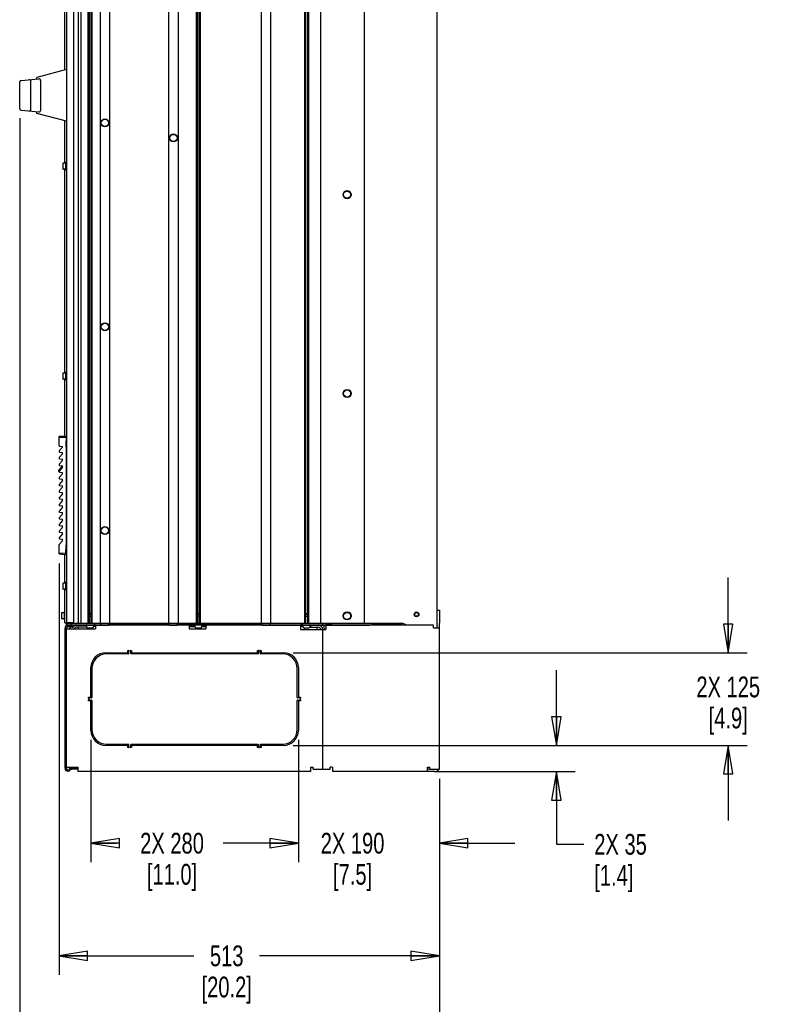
# Paper-space layout 'SUBMITTAL_E1H_1_1' of a CAD drawing. Header units: millimetres. Extents: x 0 to 841, y 0 to 594.
# Tile 40 of 69: x 300 to 427, y 257 to 423. Entities that reach past the tile are written whole.
import ezdxf

# ---------------------------------------------------------------- set-up
doc = ezdxf.new("R2010")
doc.units = ezdxf.units.MM
doc.header["$LTSCALE"] = 46.255
doc.layers.get('0').update_dxf_attribs({"linetype": 'CONTINUOUS'})
for name, color, linetype in [('002___PRT_ALL_AXES', 7, 'CONTINUOUS'), ('02___PRT_ALL_AXES', 7, 'CONTINUOUS'), ('CHAMFERS', 7, 'CONTINUOUS'), ('DATUM', 7, 'CONTINUOUS'), ('DRAFTS', 7, 'CONTINUOUS'), ('NOTES', 7, 'CONTINUOUS'), ('ROUNDS', 7, 'CONTINUOUS')]:
    doc.layers.add(name, color=color, linetype=linetype)
doc.styles.get("Standard").update_dxf_attribs({"font": 'txt', "width": 0.725})
doc.dimstyles.new('DIMSTYLE_1', dxfattribs={"dimtxt": 3.5, "dimasz": 4.8, "dimexe": 3.2, "dimexo": 1.6, "dimgap": 1.75, "dimtad": 0, "dimtih": 1, "dimtoh": 1, "dimdec": 1, "dimzin": 0, "dimdsep": 46, "dimtxsty": 'STANDARD', "dimblk": 'CLOSED', "dimblk1": 'CLOSED', "dimblk2": 'CLOSED', "dimcen": 0.09, "dimadec": 0, "dimazin": 0, "dimtp": 0.4, "dimtm": 0.4, "dimtfac": 1, "dimtdec": 1, "dimtofl": 0, "dimtmove": 0, "dimatfit": 3, "dimldrblk": 'CLOSED', "dimfxl": 1, "dimtolj": 1, "dimtzin": 0, "dimarcsym": 0})

# ---------------------------------------------------------------- blocks, each defined once
blk = doc.blocks.new('_CLOSED')
at = {"color": 0, "linetype": 'BYBLOCK'}
for p, q in [((0, 0), (-1, 0.167)), ((-1, 0.167), (-1, -0.167)), ((-1, -0.167), (0, 0)), ((-1, 0), (0, 0))]:
    blk.add_line(p, q, dxfattribs=at)
blk = doc.blocks.new('*D7')
at = {"color": 2, "linetype": 'CONTINUOUS'}
for p, q in [((306.97, 331.63), (306.97, 263.71)), ((371.15, 295.32), (371.15, 263.71)), ((306.97, 265.46), (329.7, 265.46)), ((371.15, 265.46), (340.81, 265.46)), ((306.97, 263.71), (306.97, 262.26)), ((371.15, 263.71), (371.15, 262.26))]:
    blk.add_line(p, q, dxfattribs=at)
at = {"color": 2, "linetype": 'CONTINUOUS', "xscale": 4.8, "yscale": 4.8, "zscale": 4.8, "rotation": 180}
blk.add_blockref('_CLOSED', (306.97, 265.46), dxfattribs=at)
at = {"color": 2, "linetype": 'CONTINUOUS', "xscale": 4.8, "yscale": 4.8, "zscale": 4.8}
blk.add_blockref('_CLOSED', (371.15, 265.46), dxfattribs=at)
at = {"color": 2, "linetype": 'CONTINUOUS', "insert": (335.26, 267.21), "char_height": 3.5, "width": 15.225, "attachment_point": 2, "line_spacing_factor": 0.9}
blk.add_mtext('513\\P[20.2]', dxfattribs=at)
blk = doc.blocks.new('*D11')
at = {"color": 2, "linetype": 'CONTINUOUS'}
for p, q in [((300.33, 406.7), (300.33, 246.71)), ((371.15, 295.32), (371.15, 246.71)), ((300.33, 248.46), (326.38, 248.46)), ((371.15, 248.46), (337.49, 248.46)), ((300.33, 246.71), (300.33, 245.26)), ((371.15, 246.71), (371.15, 245.26))]:
    blk.add_line(p, q, dxfattribs=at)
at = {"color": 2, "linetype": 'CONTINUOUS', "xscale": 4.8, "yscale": 4.8, "zscale": 4.8, "rotation": 180}
blk.add_blockref('_CLOSED', (300.33, 248.46), dxfattribs=at)
at = {"color": 2, "linetype": 'CONTINUOUS', "xscale": 4.8, "yscale": 4.8, "zscale": 4.8}
blk.add_blockref('_CLOSED', (371.15, 248.46), dxfattribs=at)
at = {"color": 2, "linetype": 'CONTINUOUS', "insert": (331.94, 250.21), "char_height": 3.5, "width": 15.225, "attachment_point": 2, "line_spacing_factor": 0.9}
blk.add_mtext('567\\P[22.3]', dxfattribs=at)
blk = doc.blocks.new('*D26')
at = {"color": 2, "linetype": 'CONTINUOUS'}
for p, q in [((347.35, 301.86), (347.35, 282.71)), ((371.15, 295.32), (371.15, 282.71)), ((347.35, 284.46), (334.65, 284.46)), ((371.15, 284.46), (383.85, 284.46)), ((347.35, 282.71), (347.35, 281.26)), ((371.15, 282.71), (371.15, 281.26))]:
    blk.add_line(p, q, dxfattribs=at)
at = {"color": 2, "linetype": 'CONTINUOUS', "xscale": 4.8, "yscale": 4.8, "zscale": 4.8}
blk.add_blockref('_CLOSED', (347.35, 284.46), dxfattribs=at)
at = {"color": 2, "linetype": 'CONTINUOUS', "xscale": 4.8, "yscale": 4.8, "zscale": 4.8, "rotation": 180}
blk.add_blockref('_CLOSED', (371.15, 284.46), dxfattribs=at)
at = {"color": 2, "linetype": 'CONTINUOUS', "insert": (356.5, 286.21), "char_height": 3.5, "width": 15.225, "attachment_point": 2, "line_spacing_factor": 0.9}
blk.add_mtext('2X 190\\P[7.5]', dxfattribs=at)
blk = doc.blocks.new('*D27')
at = {"color": 2, "linetype": 'CONTINUOUS'}
for p, q in [((312.35, 301.86), (312.35, 282.71)), ((347.35, 301.86), (347.35, 282.71)), ((312.35, 284.46), (316.68, 284.46)), ((347.35, 284.46), (335.4, 284.46)), ((312.35, 282.71), (312.35, 281.26)), ((347.35, 282.71), (347.35, 281.26))]:
    blk.add_line(p, q, dxfattribs=at)
at = {"color": 2, "linetype": 'CONTINUOUS', "xscale": 4.8, "yscale": 4.8, "zscale": 4.8, "rotation": 180}
blk.add_blockref('_CLOSED', (312.35, 284.46), dxfattribs=at)
at = {"color": 2, "linetype": 'CONTINUOUS', "xscale": 4.8, "yscale": 4.8, "zscale": 4.8}
blk.add_blockref('_CLOSED', (347.35, 284.46), dxfattribs=at)
at = {"color": 2, "linetype": 'CONTINUOUS', "insert": (326.04, 286.21), "char_height": 3.5, "width": 15.225, "attachment_point": 2, "line_spacing_factor": 0.9}
blk.add_mtext('2X 280\\P[11.0]', dxfattribs=at)
blk = doc.blocks.new('*D28')
at = {"color": 2, "linetype": 'CONTINUOUS'}
for p, q in [((390.88, 300.96), (390.88, 313.66)), ((346.45, 300.96), (394.08, 300.96)), ((370.35, 296.54), (394.08, 296.54)), ((390.88, 296.54), (390.88, 284.27)), ((390.88, 284.27), (395.53, 284.27))]:
    blk.add_line(p, q, dxfattribs=at)
at = {"color": 2, "linetype": 'CONTINUOUS', "xscale": 4.8, "yscale": 4.8, "zscale": 4.8}
for p, rotation in [((390.88, 300.96), 270), ((390.88, 296.54), 90)]:
    blk.add_blockref('_CLOSED', p, dxfattribs=dict(at, rotation=rotation))
at = {"color": 2, "linetype": 'CONTINUOUS', "insert": (397.28, 286.02), "char_height": 3.5, "width": 12.6875, "attachment_point": 1, "line_spacing_factor": 0.9}
blk.add_mtext('2X 35\\P[1.4]', dxfattribs=at)
blk = doc.blocks.new('*D29')
at = {"color": 2, "linetype": 'CONTINUOUS'}
for p, q in [((419.88, 316.58), (419.88, 329.28)), ((346.45, 316.58), (423.08, 316.58)), ((346.45, 300.96), (423.08, 300.96)), ((419.88, 300.96), (419.88, 288.26))]:
    blk.add_line(p, q, dxfattribs=at)
at = {"color": 2, "linetype": 'CONTINUOUS', "xscale": 4.8, "yscale": 4.8, "zscale": 4.8}
for p, rotation in [((419.88, 316.58), 270), ((419.88, 300.96), 90)]:
    blk.add_blockref('_CLOSED', p, dxfattribs=dict(at, rotation=rotation))
at = {"color": 2, "linetype": 'CONTINUOUS', "insert": (419.88, 312.56), "char_height": 3.5, "width": 15.225, "attachment_point": 2, "line_spacing_factor": 0.9}
blk.add_mtext('2X 125\\P[4.9]', dxfattribs=at)

psp = doc.layouts.new('SUBMITTAL_E1H_1_1')

# ---------------------------------------------------------------- linework, layer by layer
at = {"color": 3, "linetype": 'CONTINUOUS'}
for p, q in [((370.72, 551.54), (370.72, 320.79)), ((308.22, 297.08), (308.22, 320.74)), ((308.22, 320.62), (313.14, 320.62)), ((309.61, 320.75), (309.73, 320.85)), ((313.14, 321.24), (313.14, 320.62)), ((314.05, 321.53), (315.38, 321.53)), ((314.05, 321.24), (315.38, 321.24)), ((325.6, 321.53), (326.93, 321.53)), ((325.6, 321.24), (326.93, 321.24)), ((328.95, 321.24), (328.95, 320.62)), ((328.95, 320.62), (331.72, 320.62)), ((331.72, 321.24), (331.72, 320.62)), ((341.22, 321.53), (342.56, 321.53)), ((341.22, 321.24), (342.56, 321.24)), ((347.74, 321.24), (347.74, 320.49)), ((347.74, 320.49), (351.97, 320.49)), ((351.47, 296.92), (351.47, 320.49)), ((351.97, 321.23), (351.97, 320.49)), ((370.15, 321.23), (351.97, 321.23)), ((359.43, 321.53), (353.03, 321.53)), ((370.15, 320.79), (370.15, 321.23)), ((370.15, 320.79), (371.15, 320.79)), ((371.15, 296.92), (371.15, 321.54)), ((308.22, 297.29), (310.22, 297.29)), ((310.22, 296.54), (310.22, 297.29)), ((349.47, 296.54), (349.47, 297.29)), ((349.47, 297.29), (349.85, 297.29)), ((349.85, 296.92), (349.85, 297.29)), ((352.72, 296.92), (352.72, 297.29)), ((353.1, 297.29), (352.72, 297.29)), ((353.1, 297.29), (353.1, 296.54)), ((369.15, 296.54), (369.15, 297.29)), ((369.15, 297.29), (369.53, 297.29)), ((369.53, 296.92), (369.53, 297.29)), ((310.22, 297.16), (309.07, 297.16)), ((349.47, 296.54), (310.22, 296.54)), ((349.85, 296.92), (352.72, 296.92)), ((369.15, 296.54), (353.1, 296.54)), ((369.53, 296.92), (371.15, 296.92))]:
    psp.add_line(p, q, dxfattribs=at)
at = {"color": 7, "linetype": 'CONTINUOUS'}
for p, q in [((308.22, 546.45), (308.22, 321.64)), ((310.28, 321.54), (310.28, 546.54)), ((310.7, 321.54), (310.7, 546.54)), ((311.85, 546.54), (311.85, 321.54)), ((312.04, 546.54), (312.04, 321.54)), ((312.33, 546.54), (312.33, 321.54)), ((312.52, 546.54), (312.52, 321.54)), ((313.92, 546.54), (313.92, 321.54)), ((315.51, 546.54), (315.51, 321.54)), ((325.47, 546.54), (325.47, 321.54)), ((327.06, 546.54), (327.06, 321.54)), ((330.12, 546.54), (330.12, 321.54)), ((330.31, 546.54), (330.31, 321.54)), ((330.6, 546.54), (330.6, 321.54)), ((330.78, 546.54), (330.78, 321.54)), ((341.1, 546.54), (341.1, 321.54)), ((342.68, 546.54), (342.68, 321.54)), ((348.39, 546.54), (348.39, 321.54)), ((348.58, 546.54), (348.58, 321.54)), ((348.87, 546.54), (348.87, 321.54)), ((349.05, 546.54), (349.05, 321.54)), ((351.1, 546.54), (351.1, 321.54)), ((358.44, 546.54), (358.44, 321.54)), ((307.63, 399.13), (307.63, 398.12)), ((308.08, 399.15), (307.65, 399.15)), ((308.08, 399.15), (308.08, 398.11)), ((308.1, 398.85), (308.08, 398.85)), ((308.1, 399.32), (308.1, 397.94)), ((308.22, 399.32), (308.1, 399.32)), ((308.08, 398.11), (307.65, 398.11)), ((308.1, 398.4), (308.08, 398.4)), ((308.22, 397.94), (308.1, 397.94)), ((307.63, 363.72), (307.63, 362.71)), ((308.08, 363.73), (307.65, 363.73)), ((308.08, 363.73), (308.08, 362.69)), ((308.1, 363.9), (308.1, 362.52)), ((308.22, 363.9), (308.1, 363.9)), ((308.08, 362.69), (307.65, 362.69)), ((308.1, 363.44), (308.08, 363.44)), ((308.1, 362.99), (308.08, 362.99)), ((308.22, 362.52), (308.1, 362.52)), ((308.22, 352.79), (308.2, 352.79)), ((308.22, 352.72), (308.2, 352.72)), ((307.54, 351.23), (307, 350.6)), ((307.09, 351.39), (307.54, 351.35)), ((307.09, 350.39), (307.54, 350.35)), ((307.54, 351.23), (307.54, 351.35)), ((307.54, 350.1), (307.54, 350.35)), ((307.54, 350.1), (307, 349.47)), ((307.54, 348.98), (307, 348.35)), ((307.09, 349.27), (307.54, 349.23)), ((307.54, 348.98), (307.54, 349.23)), ((307.54, 347.85), (307, 347.22)), ((307.09, 348.14), (307.54, 348.1)), ((307.54, 347.85), (307.54, 348.1)), ((307.54, 346.73), (307, 346.1)), ((307.54, 345.6), (307, 344.97)), ((307.09, 347.02), (307.54, 346.98)), ((307.09, 345.89), (307.54, 345.85)), ((307.54, 346.73), (307.54, 346.98)), ((307.54, 345.6), (307.54, 345.85)), ((307.54, 344.48), (307, 343.85)), ((307.09, 344.77), (307.54, 344.73)), ((307.54, 344.48), (307.54, 344.73)), ((307.54, 343.35), (307, 342.72)), ((307.54, 342.22), (307, 341.6)), ((307.09, 343.64), (307.54, 343.6)), ((307.09, 342.51), (307.54, 342.47)), ((307.54, 343.35), (307.54, 343.6)), ((307.54, 342.22), (307.54, 342.47)), ((307.54, 341.1), (307, 340.47)), ((307.09, 341.39), (307.54, 341.35)), ((307.54, 341.1), (307.54, 341.35)), ((307.54, 339.97), (307, 339.34)), ((307.54, 338.85), (307, 338.22)), ((307.09, 340.26), (307.54, 340.22)), ((307.09, 339.14), (307.54, 339.1)), ((307.54, 339.97), (307.54, 340.22)), ((307.54, 338.85), (307.54, 339.1)), ((307.54, 337.72), (307, 337.09)), ((307.09, 338.01), (307.54, 337.97)), ((307.54, 337.72), (307.54, 337.97)), ((307.54, 336.6), (307, 335.97)), ((307.54, 335.47), (307, 334.84)), ((307.09, 336.89), (307.54, 336.85)), ((307.09, 335.76), (307.54, 335.72)), ((307.54, 336.6), (307.54, 336.85)), ((307.54, 335.47), (307.54, 335.72)), ((308.2, 333.6), (308.12, 333.6)), ((308.2, 333.66), (308.13, 333.66)), ((308.2, 333.6), (308.2, 333.66)), ((308.22, 333.66), (308.2, 333.66)), ((307.63, 328.3), (307.63, 327.29)), ((308.08, 328.31), (307.65, 328.31)), ((308.08, 327.28), (307.65, 327.28)), ((308.08, 328.31), (308.08, 327.28)), ((308.1, 328.02), (308.08, 328.02)), ((308.1, 327.57), (308.08, 327.57)), ((308.1, 328.48), (308.1, 327.11)), ((308.22, 328.48), (308.1, 328.48)), ((308.22, 327.11), (308.1, 327.11)), ((307.38, 323.3), (307.38, 322.29)), ((307.83, 323.31), (307.4, 323.31)), ((307.83, 322.27), (307.4, 322.27)), ((307.83, 323.31), (307.83, 322.27)), ((307.85, 323.02), (307.83, 323.02)), ((307.85, 322.57), (307.83, 322.57)), ((307.85, 323.48), (307.85, 322.11)), ((307.97, 323.48), (307.85, 323.48)), ((312.18, 323.24), (312.04, 322.99)), ((312.04, 322.72), (312.33, 322.72)), ((312.18, 323.24), (312.33, 322.99)), ((330.45, 323.24), (330.31, 322.99)), ((330.31, 322.72), (330.6, 322.72)), ((330.45, 323.24), (330.6, 322.99)), ((348.72, 323.24), (348.58, 322.99)), ((348.58, 322.72), (348.87, 322.72)), ((348.72, 323.24), (348.87, 322.99)), ((307.97, 322.11), (307.85, 322.11)), ((307.98, 297.08), (307.98, 320.74)), ((309.41, 321.64), (308.22, 321.64)), ((308.5, 321.64), (308.5, 321.57)), ((308.6, 321.57), (308.5, 321.57)), ((308.98, 321.53), (308.98, 321.24)), ((309.17, 320.91), (309.24, 320.91)), ((309.43, 320.97), (309.54, 321.07)), ((310.28, 321.54), (310.46, 321.54)), ((310.65, 321.54), (342.56, 321.54)), ((310.65, 321.53), (314.05, 321.53)), ((311.78, 320.8), (312.59, 320.8)), ((312.83, 320.92), (312.83, 321.21)), ((314.05, 321.53), (314.05, 321.54)), ((315.38, 321.53), (315.38, 321.54)), ((315.38, 321.53), (325.6, 321.53)), ((325.6, 321.53), (325.6, 321.54)), ((326.93, 321.53), (326.93, 321.54)), ((326.93, 321.53), (341.22, 321.53)), ((330.05, 320.8), (330.86, 320.8)), ((341.22, 321.53), (341.22, 321.54)), ((342.56, 321.53), (342.56, 321.54)), ((348.32, 320.8), (349.13, 320.8)), ((351.97, 320.56), (351.88, 320.56)), ((353.03, 321.24), (359.43, 321.24)), ((370.78, 320.79), (370.78, 321.54)), ((310.22, 296.92), (309.07, 296.92))]:
    psp.add_line(p, q, dxfattribs=at)
for centre in [(314.72, 405.92), (326.27, 403.38), (314.72, 371.54), (314.72, 337.17)]:
    psp.add_circle(centre, 0.613, dxfattribs=at)
at = {"color": 3, "linetype": 'CONTINUOUS'}
psp.add_circle((367.3, 323.04), 0.312, dxfattribs=at)
at = {"color": 7, "linetype": 'CONTINUOUS'}
for centre, radius, start, end in [((307.65, 399.13), 0.0125, 90, 180), ((307.65, 398.12), 0.0125, 180, 270), ((307.65, 363.72), 0.0125, 90, 180), ((307.65, 362.71), 0.0125, 180, 270), ((307.1, 351.51), 0.125, 180, 265), ((307.1, 350.52), 0.125, 139.3987, 265), ((307.1, 349.39), 0.125, 139.3987, 265), ((307.1, 348.27), 0.125, 139.3987, 265), ((307.1, 347.14), 0.125, 139.3987, 265), ((307.1, 346.02), 0.125, 139.3987, 265), ((307.1, 344.89), 0.125, 139.3987, 265), ((307.1, 343.76), 0.125, 139.3987, 265), ((307.1, 342.64), 0.125, 139.3987, 265), ((307.1, 341.51), 0.125, 139.3987, 265), ((307.1, 340.39), 0.125, 139.3987, 265), ((307.1, 339.26), 0.125, 139.3987, 265), ((307.1, 338.14), 0.125, 139.3987, 265), ((307.1, 337.01), 0.125, 139.3987, 265), ((307.1, 335.89), 0.125, 139.3987, 265), ((307.1, 334.76), 0.125, 139.3987, 180), ((307.65, 328.3), 0.0125, 90, 180), ((307.65, 327.29), 0.0125, 180, 270), ((307.4, 323.3), 0.0125, 90, 180), ((307.4, 322.29), 0.0125, 180, 270), ((308.46, 320.74), 0.475, 90, 180), ((309.17, 320.33), 0.575, 90, 149.4011), ((309.24, 321.19), 0.287, 270, 310), ((309.91, 320.63), 0.575, 90, 130), ((311.78, 320.99), 0.188, 180, 270), ((312.59, 320.99), 0.188, 270, 360), ((330.05, 320.99), 0.188, 180, 270), ((330.86, 320.99), 0.188, 270, 360), ((348.32, 320.99), 0.188, 180, 270), ((349.13, 320.99), 0.188, 270, 360), ((350.72, 320.49), 0.375, 0, 90), ((351.88, 320.81), 0.25, 180, 270), ((309.07, 297.39), 0.475, 192.3471, 270), ((308.46, 297.08), 0.475, 180, 270)]:
    psp.add_arc(centre, radius, start, end, dxfattribs=at)
at = {"color": 3, "linetype": 'CONTINUOUS'}
for centre, radius, start, end in [((308.46, 320.74), 0.237, 90, 180), ((309.24, 321.19), 0.575, 283.3333, 310), ((309.91, 320.63), 0.287, 90, 130), ((350.72, 320.49), 0.75, 0, 90), ((309.07, 297.39), 0.237, 205.22, 270), ((308.46, 297.08), 0.237, 180, 270), ((370.4, 297.29), 0.75, 270, 329.6452)]:
    psp.add_arc(centre, radius, start, end, dxfattribs=at)
at = {"layer": '002___PRT_ALL_AXES', "color": 7, "linetype": 'CONTINUOUS'}
for p, q in [((310.28, 321.54), (310.28, 546.54)), ((308.6, 321.64), (308.6, 321.54)), ((308.66, 321.54), (308.6, 321.54)), ((309.23, 321.54), (309.23, 321.64)), ((309.23, 321.54), (310.28, 321.54)), ((310.25, 320.62), (310.25, 320.92)), ((312.41, 320.62), (312.41, 320.8)), ((348.33, 320.8), (348.33, 320.49)), ((350.49, 320.87), (350.49, 320.49))]:
    psp.add_line(p, q, dxfattribs=at)
psp.add_circle((367.3, 323.04), 0.406, dxfattribs=at)
at = {"layer": '02___PRT_ALL_AXES', "color": 7, "linetype": 'CONTINUOUS'}
for p, q in [((351.57, 321.09), (351.57, 321.24)), ((351.97, 321.09), (351.57, 321.09)), ((351.63, 321.09), (351.63, 320.81))]:
    psp.add_line(p, q, dxfattribs=at)
for centre in [(314.72, 405.92), (326.27, 403.38), (314.72, 371.54), (314.72, 337.17)]:
    psp.add_circle(centre, 0.675, dxfattribs=at)
at = {"layer": 'CHAMFERS', "color": 7, "linetype": 'CONTINUOUS'}
for p, q in [((308.19, 353.07), (306.97, 353.05)), ((306.97, 351.51), (306.97, 353.05)), ((308.19, 352.88), (306.97, 352.86)), ((308.19, 353.07), (308.19, 352.88)), ((306.97, 333.23), (306.97, 334.76)), ((308.1, 333.15), (308.19, 334.79)), ((306.97, 333.42), (308.11, 333.34)), ((306.97, 333.23), (308.1, 333.15))]:
    psp.add_line(p, q, dxfattribs=at)
at = {"layer": 'DATUM', "color": 7, "linetype": 'CONTINUOUS'}
psp.add_line((310.7, 321.24), (310.7, 321.21), dxfattribs=at)
for centre in [(355.58, 393.83), (355.58, 360.29), (355.58, 322.79)]:
    psp.add_circle(centre, 0.688, dxfattribs=at)
at = {"layer": 'DRAFTS', "color": 7, "linetype": 'CONTINUOUS'}
for p, q in [((308.22, 414.94), (303.22, 413.6)), ((308.22, 406.19), (303.22, 407.53)), ((308.18, 352.28), (308.18, 351.32)), ((308.2, 352.2), (308.18, 352.28)), ((308.18, 352.28), (308.2, 352.28)), ((308.19, 351.32), (308.19, 351.43)), ((306.92, 347.31), (307.45, 347.93)), ((308.18, 334.5), (308.18, 334.11)), ((308.18, 334.11), (308.2, 334.19)), ((308.18, 334.11), (308.2, 334.11)), ((308.2, 333.68), (308.2, 333.66))]:
    psp.add_line(p, q, dxfattribs=at)
for centre, start, end in [((307.01, 347.23), 139.3987, 255.8638), ((307.54, 347.85), 90.5, 139.3987)]:
    psp.add_arc(centre, 0.125, start, end, dxfattribs=at)
at = {"layer": 'NOTES', "color": 7, "linetype": 'CONTINUOUS'}
for p, q in [((309.41, 546.45), (309.41, 321.64)), ((307.97, 414.88), (307.97, 433.53)), ((307.97, 399.15), (307.97, 406.26)), ((307.97, 363.73), (307.97, 398.11)), ((307.97, 353.07), (307.97, 362.69)), ((307.97, 328.31), (307.97, 333.15)), ((307.97, 321.64), (307.97, 327.28)), ((307.97, 321.64), (308.21, 321.64))]:
    psp.add_line(p, q, dxfattribs=at)
for centre in [(355.58, 393.83), (355.58, 360.29), (355.58, 322.79)]:
    psp.add_circle(centre, 0.594, dxfattribs=at)
at = {"layer": 'ROUNDS', "color": 7, "linetype": 'CONTINUOUS'}
for p, q in [((303.22, 413.32), (303.22, 413.6)), ((300.33, 408.3), (300.33, 412.84)), ((300.56, 413.09), (303.57, 413.35)), ((302.21, 408.18), (302.21, 412.96)), ((303.85, 413.1), (303.85, 408.03)), ((300.56, 408.05), (303.57, 407.78)), ((303.22, 407.53), (303.22, 407.82)), ((308.1, 352.23), (308.1, 351.41)), ((308.19, 352.88), (308.19, 352.32)), ((308.2, 351.32), (308.2, 352.32)), ((308.19, 351.32), (308.19, 334.79)), ((308.2, 333.52), (308.2, 334.79)), ((308.2, 333.52), (308.22, 333.52)), ((370.78, 321.54), (370.78, 323.77)), ((370.78, 323.77), (371.15, 323.77)), ((308.22, 321.24), (308.22, 321.53)), ((308.22, 321.24), (314.05, 321.24)), ((308.46, 321.22), (309.23, 321.22)), ((308.62, 321.54), (309.23, 321.54)), ((309.23, 320.98), (309.23, 321.22)), ((309.91, 321.21), (311.59, 321.21)), ((310.46, 321.54), (310.46, 321.53)), ((310.46, 321.54), (310.65, 321.54)), ((311.59, 321.18), (311.59, 320.99)), ((312.77, 321.21), (312.83, 321.21)), ((312.78, 321.18), (312.78, 320.99)), ((312.9, 321.24), (312.9, 320.99)), ((314.05, 321.24), (314.05, 321.53)), ((315.38, 321.24), (315.38, 321.53)), ((325.6, 321.24), (315.38, 321.24)), ((325.6, 321.24), (325.6, 321.53)), ((326.93, 321.24), (326.93, 321.53)), ((341.22, 321.24), (326.93, 321.24)), ((329.86, 321.18), (329.86, 320.99)), ((331.05, 321.18), (331.05, 320.99)), ((341.22, 321.24), (341.22, 321.53)), ((342.56, 321.54), (364.65, 321.54)), ((342.56, 321.24), (342.56, 321.53)), ((342.56, 321.53), (342.68, 321.53)), ((342.56, 321.24), (353.03, 321.24)), ((348.1, 320.87), (348.1, 321.24)), ((348.17, 320.87), (348.1, 320.87)), ((348.13, 321.18), (348.13, 320.99)), ((349.27, 320.87), (350.72, 320.87)), ((349.32, 321.18), (349.32, 320.99)), ((349.47, 320.87), (349.47, 321.24)), ((351.1, 321.53), (351.47, 321.53)), ((351.47, 321.24), (351.47, 321.54)), ((359.77, 321.53), (353.03, 321.53)), ((365.54, 321.24), (359.43, 321.24)), ((359.78, 321.53), (359.78, 321.54)), ((359.78, 321.24), (359.78, 321.53)), ((364.26, 321.53), (364.65, 321.53)), ((364.65, 321.54), (364.65, 321.53)), ((364.66, 321.24), (364.66, 321.53)), ((308.73, 296.61), (308.46, 296.61)), ((308.73, 296.84), (308.73, 296.61)), ((369.53, 296.92), (369.15, 296.92))]:
    psp.add_line(p, q, dxfattribs=at)
at = {"layer": 'ROUNDS', "color": 3, "linetype": 'CONTINUOUS'}
for p, q in [((371.15, 323.77), (371.15, 321.54)), ((308.22, 321.53), (313.92, 321.53)), ((308.46, 320.98), (309.23, 320.98)), ((309.91, 320.92), (311.6, 320.92)), ((312.76, 320.92), (312.83, 320.92)), ((313.14, 321.23), (312.9, 321.23)), ((313.14, 320.99), (312.9, 320.99)), ((325.47, 321.53), (315.51, 321.53)), ((341.1, 321.53), (327.06, 321.53)), ((328.95, 321.23), (329.89, 321.23)), ((328.95, 320.99), (329.86, 320.99)), ((331.02, 321.23), (331.72, 321.23)), ((331.05, 320.99), (331.72, 320.99)), ((342.68, 321.53), (351.1, 321.53)), ((348.1, 321.23), (347.74, 321.23)), ((348.1, 320.99), (347.74, 320.99)), ((351.47, 321.53), (353.03, 321.53)), ((359.77, 321.53), (364.26, 321.53)), ((364.65, 321.54), (364.73, 321.54)), ((364.65, 321.53), (364.89, 321.53)), ((314.85, 316.58), (318.53, 316.58)), ((318.66, 316.39), (315.03, 316.39)), ((318.6, 316.64), (318.6, 316.96)), ((318.6, 316.96), (318.77, 316.96)), ((318.72, 316.83), (318.72, 316.46)), ((318.77, 316.83), (318.72, 316.83)), ((319.05, 316.96), (319.22, 316.96)), ((319.1, 316.83), (319.05, 316.83)), ((319.1, 316.46), (319.1, 316.83)), ((340.53, 316.39), (319.16, 316.39)), ((319.22, 316.96), (319.22, 316.64)), ((319.28, 316.58), (340.41, 316.58)), ((340.47, 316.64), (340.47, 316.96)), ((340.47, 316.96), (340.65, 316.96)), ((340.6, 316.83), (340.6, 316.46)), ((340.65, 316.83), (340.6, 316.83)), ((340.92, 316.96), (341.1, 316.96)), ((340.97, 316.83), (340.92, 316.83)), ((340.97, 316.46), (340.97, 316.83)), ((344.66, 316.39), (341.03, 316.39)), ((341.1, 316.96), (341.1, 316.64)), ((341.16, 316.58), (344.85, 316.58)), ((312.35, 309.14), (312.35, 314.08)), ((312.53, 313.89), (312.53, 309.02)), ((347.16, 309.02), (347.16, 313.89)), ((347.35, 314.08), (347.35, 309.14)), ((311.97, 308.91), (311.97, 309.08)), ((311.97, 309.08), (312.28, 309.08)), ((312.1, 308.96), (312.1, 308.91)), ((312.47, 308.96), (312.1, 308.96)), ((347.6, 308.96), (347.22, 308.96)), ((347.41, 309.08), (347.72, 309.08)), ((347.6, 308.91), (347.6, 308.96)), ((347.72, 309.08), (347.72, 308.91)), ((311.97, 308.46), (311.97, 308.63)), ((312.28, 308.46), (311.97, 308.46)), ((312.1, 308.63), (312.1, 308.58)), ((312.1, 308.58), (312.47, 308.58)), ((312.35, 303.46), (312.35, 308.39)), ((312.53, 308.52), (312.53, 303.64)), ((347.16, 303.64), (347.16, 308.52)), ((347.22, 308.58), (347.6, 308.58)), ((347.35, 308.39), (347.35, 303.46)), ((347.72, 308.46), (347.41, 308.46)), ((347.6, 308.58), (347.6, 308.63)), ((347.72, 308.63), (347.72, 308.46)), ((318.53, 300.96), (314.85, 300.96)), ((315.03, 301.14), (318.66, 301.14)), ((318.6, 300.58), (318.6, 300.89)), ((318.77, 300.58), (318.6, 300.58)), ((318.72, 301.08), (318.72, 300.71)), ((318.72, 300.71), (318.77, 300.71)), ((319.05, 300.71), (319.1, 300.71)), ((319.22, 300.58), (319.05, 300.58)), ((319.1, 300.71), (319.1, 301.08)), ((319.16, 301.14), (340.53, 301.14)), ((319.22, 300.89), (319.22, 300.58)), ((340.41, 300.96), (319.28, 300.96)), ((340.47, 300.58), (340.47, 300.89)), ((340.65, 300.58), (340.47, 300.58)), ((340.6, 301.08), (340.6, 300.71)), ((340.6, 300.71), (340.65, 300.71)), ((340.92, 300.71), (340.97, 300.71)), ((341.1, 300.58), (340.92, 300.58)), ((340.97, 300.71), (340.97, 301.08)), ((341.03, 301.14), (344.66, 301.14)), ((341.1, 300.89), (341.1, 300.58)), ((344.85, 300.96), (341.16, 300.96)), ((308.46, 296.84), (308.73, 296.84)), ((370.4, 296.54), (369.15, 296.54))]:
    psp.add_line(p, q, dxfattribs=at)
at = {"layer": 'ROUNDS', "color": 7, "linetype": 'CONTINUOUS'}
for centre, radius, start, end in [((300.58, 412.84), 0.25, 95, 180), ((301.96, 412.96), 0.25, 0, 95), ((303.6, 413.1), 0.25, 0, 94.9995), ((300.58, 408.3), 0.25, 180, 265), ((301.96, 408.18), 0.25, 265, 360), ((303.6, 408.03), 0.25, 265, 360), ((308.19, 352.23), 0.0938, 90, 180), ((308.19, 351.41), 0.0938, 180, 270), ((311.65, 321.18), 0.0625, 90, 180), ((312.72, 321.18), 0.0625, 0, 90), ((329.92, 321.18), 0.0625, 90, 180), ((330.98, 321.18), 0.0625, 0, 90), ((348.19, 321.18), 0.0625, 90, 180), ((349.25, 321.18), 0.0625, 0, 90)]:
    psp.add_arc(centre, radius, start, end, dxfattribs=at)
at = {"layer": 'ROUNDS', "color": 3, "linetype": 'CONTINUOUS'}
for centre, radius, start, end in [((364.73, 320.29), 1.25, 48.6616, 90), ((314.85, 314.08), 2.5, 90, 180), ((315.03, 313.89), 2.5, 90, 180), ((318.53, 316.64), 0.0625, 270, 360), ((318.66, 316.46), 0.0625, 270, 360), ((318.77, 316.89), 0.0625, 270, 90), ((319.05, 316.89), 0.0625, 90, 270), ((319.16, 316.46), 0.0625, 180, 270), ((319.28, 316.64), 0.0625, 180, 270), ((340.41, 316.64), 0.0625, 270, 360), ((340.53, 316.46), 0.0625, 270, 360), ((340.65, 316.89), 0.0625, 270, 90), ((340.92, 316.89), 0.0625, 90, 270), ((341.03, 316.46), 0.0625, 180, 270), ((341.16, 316.64), 0.0625, 180, 270), ((344.66, 313.89), 2.5, 0, 90), ((344.85, 314.08), 2.5, 0, 90), ((312.03, 308.91), 0.0625, 180, 360), ((312.28, 309.14), 0.0625, 270, 360), ((312.47, 309.02), 0.0625, 270, 360), ((347.22, 309.02), 0.0625, 180, 270), ((347.41, 309.14), 0.0625, 180, 270), ((347.66, 308.91), 0.0625, 180, 360), ((312.03, 308.63), 0.0625, 0, 180), ((312.28, 308.39), 0.0625, 0, 90), ((312.47, 308.52), 0.0625, 0, 90), ((347.22, 308.52), 0.0625, 90, 180), ((347.41, 308.39), 0.0625, 90, 180), ((347.66, 308.63), 0.0625, 0, 180), ((314.85, 303.46), 2.5, 180, 270), ((315.03, 303.64), 2.5, 180, 270), ((344.66, 303.64), 2.5, 270, 360), ((344.85, 303.46), 2.5, 270, 360), ((318.53, 300.89), 0.0625, 0, 90), ((318.66, 301.08), 0.0625, 0, 90), ((318.77, 300.64), 0.0625, 270, 90), ((319.05, 300.64), 0.0625, 90, 270), ((319.16, 301.08), 0.0625, 90, 180), ((319.28, 300.89), 0.0625, 90, 180), ((340.41, 300.89), 0.0625, 0, 90), ((340.53, 301.08), 0.0625, 0, 90), ((340.65, 300.64), 0.0625, 270, 90), ((340.92, 300.64), 0.0625, 90, 270), ((341.03, 301.08), 0.0625, 90, 180), ((341.16, 300.89), 0.0625, 90, 180)]:
    psp.add_arc(centre, radius, start, end, dxfattribs=at)

# ---------------------------------------------------------------- dimensions: what is measured, and where the dimension line sits
at = {"color": 2, "linetype": 'CONTINUOUS'}
for base, p1, p2, angle, text, picture, middle in [((300.33, 248.46), (371.15, 296.92), (300.33, 408.3), 180, '567\\P[22.3]', '*D11', (331.94, 245.84)), ((306.97, 265.46), (371.15, 296.92), (306.97, 333.23), 180, '513\\P[20.2]', '*D7', (335.26, 262.84)), ((419.88, 316.58), (344.85, 300.96), (344.85, 316.58), 90, '2X 125\\P[4.9]', '*D29', (419.88, 308.19)), ((390.88, 300.96), (368.75, 296.54), (344.85, 300.96), 90, '2X 35\\P[1.4]', '*D28', (403.62, 281.65)), ((312.35, 284.46), (347.35, 303.46), (312.35, 303.46), 180, '2X 280\\P[11.0]', '*D27', (326.04, 281.84)), ((347.35, 284.46), (371.15, 296.92), (347.35, 303.46), 180, '2X 190\\P[7.5]', '*D26', (356.5, 281.84))]:
    dim = psp.add_linear_dim(base=base, p1=p1, p2=p2, angle=angle, text=text, dimstyle='DIMSTYLE_1', dxfattribs=at)
    dim.commit()
    dim.dimension.update_dxf_attribs({"geometry": picture, "text_midpoint": middle, "dimtype": 160})

doc.saveas('drawing.dxf')
